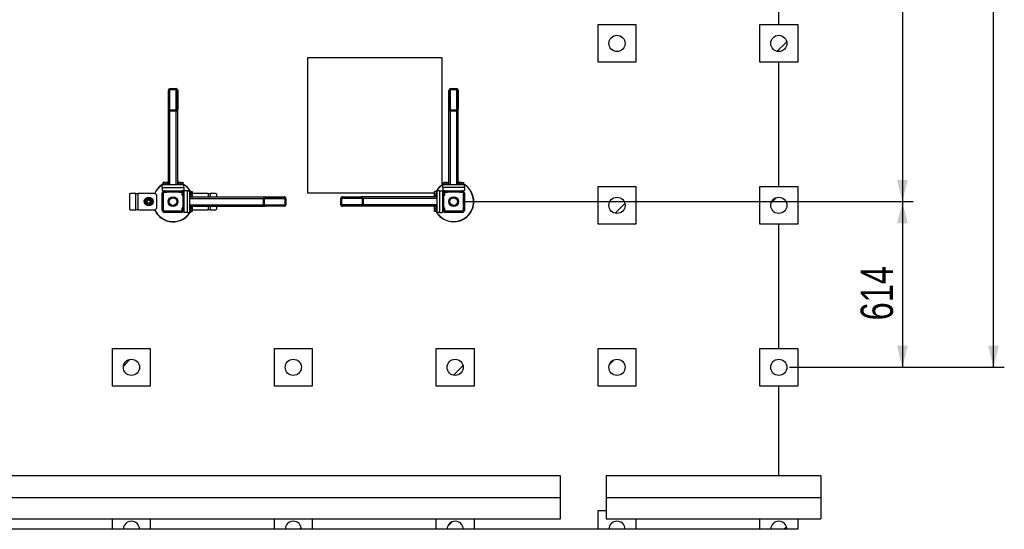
# Model space of a CAD drawing. Header units: millimetres. Extents: x 0 to 841, y 0 to 594.
# Tile 95 of 155: x 446 to 537, y 270 to 317. Entities that reach past the tile are written whole.
import ezdxf

# ---------------------------------------------------------------- set-up
doc = ezdxf.new("R2010")
doc.units = ezdxf.units.MM
doc.layers.add('COTES', color=1, linetype='Continuous')
doc.layers.add('TRAIT-FINS', color=9, linetype='Continuous')
doc.layers.add('TRAIT-FORT', color=4, linetype='Continuous', lineweight=25)
doc.styles.add('SLDTEXTSTYLE0', font='TXT', dxfattribs={"width": 0.75})
doc.dimstyles.new('SLDDIMSTYLE0', dxfattribs={"dimtxt": 3, "dimasz": 2, "dimexe": 0, "dimexo": 0.0625, "dimgap": 0.75, "dimtad": 1, "dimlfac": 40, "dimrnd": 1e-09, "dimzin": 12, "dimdsep": 46, "dimtxsty": 'SLDTEXTSTYLE0', "dimsah": 1, "dimcen": 0.09, "dimadec": 0, "dimazin": 3, "dimtfac": 1, "dimtofl": 0, "dimtmove": 0, "dimatfit": 3, "dimfxl": 1, "dimfrac": 2, "dimtolj": 1, "dimtzin": 12, "dimarcsym": 0})
doc.dimstyles.new('SLDDIMSTYLE1', dxfattribs={"dimtxt": 3, "dimasz": 2, "dimexe": 0, "dimexo": 0.0625, "dimgap": 0.75, "dimtad": 1, "dimdec": 0, "dimlfac": 40, "dimrnd": 1e-09, "dimzin": 12, "dimdsep": 46, "dimtxsty": 'SLDTEXTSTYLE0', "dimsah": 1, "dimcen": 0.09, "dimadec": 0, "dimazin": 3, "dimtfac": 1, "dimtdec": 0, "dimtofl": 0, "dimtmove": 0, "dimatfit": 3, "dimfxl": 1, "dimfrac": 2, "dimtolj": 1, "dimtzin": 12, "dimarcsym": 0})

# ---------------------------------------------------------------- blocks, each defined once
blk = doc.blocks.new('_D_18')
at = {"layer": 'COTES', "color": 1, "transparency": 16777216}
for p, q in [((487.011, 369.771), (528.607, 369.771)), ((527.607, 369.771), (527.607, 300.021)), ((487.011, 300.021), (528.607, 300.021))]:
    blk.add_line(p, q, dxfattribs=at)
for points in [[(527.607, 369.771), (527.107, 367.771), (528.107, 367.771)], [(527.607, 300.021), (528.107, 302.021), (527.107, 302.021)]]:
    blk.add_solid(points, dxfattribs=at)
at = {"layer": 'COTES', "color": 1, "transparency": 16777216, "insert": (523.74, 330.463), "char_height": 3, "attachment_point": 1, "rotation": 90, "style": 'SLDTEXTSTYLE0'}
blk.add_mtext('2790', dxfattribs=at)
blk = doc.blocks.new('_D_19')
at = {"layer": 'COTES', "color": 1, "transparency": 16777216}
for p, q in [((487.011, 300.021), (528.607, 300.021)), ((527.607, 300.021), (527.607, 284.672)), ((517.152, 284.672), (528.607, 284.672))]:
    blk.add_line(p, q, dxfattribs=at)
for points in [[(527.607, 300.021), (527.107, 298.021), (528.107, 298.021)], [(527.607, 284.672), (528.107, 286.672), (527.107, 286.672)]]:
    blk.add_solid(points, dxfattribs=at)
at = {"layer": 'COTES', "color": 1, "transparency": 16777216, "insert": (523.74, 289.021), "char_height": 3, "attachment_point": 1, "rotation": 90, "style": 'SLDTEXTSTYLE0'}
blk.add_mtext('614', dxfattribs=at)
blk = doc.blocks.new('_D_20')
at = {"layer": 'COTES', "color": 1, "transparency": 16777216}
for p, q in [((517.152, 479.672), (537.052, 479.672)), ((536.052, 284.672), (536.052, 479.672)), ((517.152, 284.672), (537.052, 284.672))]:
    blk.add_line(p, q, dxfattribs=at)
for points in [[(536.052, 479.672), (535.552, 477.672), (536.552, 477.672)], [(536.052, 284.672), (536.552, 286.672), (535.552, 286.672)]]:
    blk.add_solid(points, dxfattribs=at)
at = {"layer": 'COTES', "color": 1, "transparency": 16777216, "char_height": 3, "attachment_point": 1, "rotation": 90, "style": 'SLDTEXTSTYLE0'}
for s, insert in [('(13x600)', (532.185, 379.199)), ('7800', (532.185, 369.207))]:
    blk.add_mtext(s, dxfattribs=dict(at, insert=insert))

msp = doc.modelspace()

# ---------------------------------------------------------------- hatches: boundary and pattern name
at = {"layer": 'TRAIT-FINS'}
h = msp.add_hatch(dxfattribs=at)
h.set_pattern_fill('ANSI31', color=9, style=0)
edge = h.paths.add_edge_path(flags=0)
edge.add_arc((501.15193, 314.6718), 0.75, 0, 360)
h = msp.add_hatch(dxfattribs=at)
h.set_pattern_fill('ANSI31', color=9, style=0)
edge = h.paths.add_edge_path(flags=0)
edge.add_arc((516.15193, 314.6718), 0.75, 0, 360)
h = msp.add_hatch(dxfattribs=at)
h.set_pattern_fill('ANSI31', color=9, angle=3e-322, style=0)
edge = h.paths.add_edge_path(flags=0)
edge.add_line((460.44856, 308.58391), (460.44856, 310.3026))
edge.add_ellipse((460.29856, 310.3026), major_axis=(0, 0.1778), ratio=0.84366149, start_angle=270, end_angle=360)
edge.add_line((460.29856, 310.4804), (459.72356, 310.4804))
edge.add_ellipse((459.72356, 310.3026), major_axis=(0, 0.1778), ratio=0.84366149, start_angle=0, end_angle=90)
edge.add_line((459.57356, 310.3026), (459.57356, 308.58391))
edge.add_ellipse((459.72356, 308.58391), major_axis=(0, 0.1778), ratio=0.84366149, start_angle=90, end_angle=180)
edge.add_line((459.72356, 308.40611), (460.29856, 308.40611))
edge.add_ellipse((460.29856, 308.58391), major_axis=(0, 0.1778), ratio=0.84366149, start_angle=180, end_angle=270)
edge = h.paths.add_edge_path(flags=0)
edge.add_line((460.37356, 310.3026), (460.37356, 308.58391))
edge.add_ellipse((460.29856, 308.58391), major_axis=(0, 0.0889), ratio=0.84366149, start_angle=180, end_angle=270, ccw=False)
edge.add_line((460.29856, 308.49501), (459.72356, 308.49501))
edge.add_ellipse((459.72356, 308.58391), major_axis=(0, 0.0889), ratio=0.84366149, start_angle=90, end_angle=180, ccw=False)
edge.add_line((459.64856, 308.58391), (459.64856, 310.3026))
edge.add_ellipse((459.72356, 310.3026), major_axis=(0, 0.0889), ratio=0.84366149, start_angle=0, end_angle=90, ccw=False)
edge.add_line((459.72356, 310.3915), (460.29856, 310.3915))
edge.add_ellipse((460.29856, 310.3026), major_axis=(0, 0.0889), ratio=0.84366149, start_angle=-90, end_angle=0, ccw=False)
h = msp.add_hatch(dxfattribs=at)
h.set_pattern_fill('ANSI31', color=9, angle=3e-322, style=0)
edge = h.paths.add_edge_path(flags=0)
edge.add_line((486.44856, 308.58391), (486.44856, 310.3026))
edge.add_ellipse((486.29856, 310.3026), major_axis=(0, 0.1778), ratio=0.84366149, start_angle=270, end_angle=360)
edge.add_line((486.29856, 310.4804), (485.72356, 310.4804))
edge.add_ellipse((485.72356, 310.3026), major_axis=(0, 0.1778), ratio=0.84366149, start_angle=0, end_angle=90)
edge.add_line((485.57356, 310.3026), (485.57356, 308.58391))
edge.add_ellipse((485.72356, 308.58391), major_axis=(0, 0.1778), ratio=0.84366149, start_angle=90, end_angle=180)
edge.add_line((485.72356, 308.40611), (486.29856, 308.40611))
edge.add_ellipse((486.29856, 308.58391), major_axis=(0, 0.1778), ratio=0.84366149, start_angle=180, end_angle=270)
edge = h.paths.add_edge_path(flags=0)
edge.add_line((486.37356, 310.3026), (486.37356, 308.58391))
edge.add_ellipse((486.29856, 308.58391), major_axis=(0, 0.0889), ratio=0.84366149, start_angle=180, end_angle=270, ccw=False)
edge.add_line((486.29856, 308.49501), (485.72356, 308.49501))
edge.add_ellipse((485.72356, 308.58391), major_axis=(0, 0.0889), ratio=0.84366149, start_angle=90, end_angle=180, ccw=False)
edge.add_line((485.64856, 308.58391), (485.64856, 310.3026))
edge.add_ellipse((485.72356, 310.3026), major_axis=(0, 0.0889), ratio=0.84366149, start_angle=0, end_angle=90, ccw=False)
edge.add_line((485.72356, 310.3915), (486.29856, 310.3915))
edge.add_ellipse((486.29856, 310.3026), major_axis=(0, 0.0889), ratio=0.84366149, start_angle=-90, end_angle=0, ccw=False)
h = msp.add_hatch(dxfattribs=at)
h.set_pattern_fill('ANSI31', color=9, angle=3e-322, style=0)
edge = h.paths.add_edge_path(flags=0)
edge.add_arc((459.21106, 299.22112), 0.2, 180, 270)
edge.add_line((459.21106, 299.02112), (460.81106, 299.02112))
edge.add_arc((460.81106, 299.22112), 0.2, 270, 360)
edge.add_line((461.01106, 299.22112), (461.01106, 300.82112))
edge.add_arc((460.81106, 300.82112), 0.2, 0, 90)
edge.add_line((460.81106, 301.02112), (459.21106, 301.02112))
edge.add_arc((459.21106, 300.82112), 0.2, 90, 180)
edge.add_line((459.01106, 300.82112), (459.01106, 299.22112))
edge = h.paths.add_edge_path(flags=0)
edge.add_line((460.81106, 299.12112), (459.21106, 299.12112))
edge.add_arc((459.21106, 299.22112), 0.1, 180, 270, ccw=False)
edge.add_line((459.11106, 299.22112), (459.11106, 300.82112))
edge.add_arc((459.21106, 300.82112), 0.1, 90, 180, ccw=False)
edge.add_line((459.21106, 300.92112), (460.81106, 300.92112))
edge.add_arc((460.81106, 300.82112), 0.1, 0, 90, ccw=False)
edge.add_line((460.91106, 300.82112), (460.91106, 299.22112))
edge.add_arc((460.81106, 299.22112), 0.1, 270, 360, ccw=False)
h = msp.add_hatch(dxfattribs=at)
h.set_pattern_fill('ANSI31', color=9, angle=3e-322, style=0)
edge = h.paths.add_edge_path(flags=0)
edge.add_line((468.57385, 299.58362), (470.29255, 299.58362))
edge.add_ellipse((470.29255, 299.73362), major_axis=(0.1778, 0), ratio=0.84366149, start_angle=270, end_angle=360)
edge.add_line((470.47034, 299.73362), (470.47034, 300.30862))
edge.add_ellipse((470.29255, 300.30862), major_axis=(0.1778, 0), ratio=0.84366149, start_angle=0, end_angle=90)
edge.add_line((470.29255, 300.45862), (468.57385, 300.45862))
edge.add_ellipse((468.57385, 300.30862), major_axis=(0.1778, 0), ratio=0.84366149, start_angle=90, end_angle=180)
edge.add_line((468.39605, 300.30862), (468.39605, 299.73362))
edge.add_ellipse((468.57385, 299.73362), major_axis=(0.1778, 0), ratio=0.84366149, start_angle=180, end_angle=270)
edge = h.paths.add_edge_path(flags=0)
edge.add_line((470.29255, 299.65862), (468.57385, 299.65862))
edge.add_ellipse((468.57385, 299.73362), major_axis=(0.0889, 0), ratio=0.84366149, start_angle=180, end_angle=270, ccw=False)
edge.add_line((468.48495, 299.73362), (468.48495, 300.30862))
edge.add_ellipse((468.57385, 300.30862), major_axis=(0.0889, 0), ratio=0.84366149, start_angle=90, end_angle=180, ccw=False)
edge.add_line((468.57385, 300.38362), (470.29255, 300.38362))
edge.add_ellipse((470.29255, 300.30862), major_axis=(0.0889, 0), ratio=0.84366149, start_angle=0, end_angle=90, ccw=False)
edge.add_line((470.38145, 300.30862), (470.38145, 299.73362))
edge.add_ellipse((470.29255, 299.73362), major_axis=(0.0889, 0), ratio=0.84366149, start_angle=-90, end_angle=0, ccw=False)
h = msp.add_hatch(dxfattribs=at)
h.set_pattern_fill('ANSI31', color=9, angle=3e-322, style=0)
edge = h.paths.add_edge_path(flags=0)
edge.add_line((477.44827, 300.45862), (475.72957, 300.45862))
edge.add_ellipse((475.72957, 300.30862), major_axis=(-0.1778, 0), ratio=0.84366149, start_angle=270, end_angle=360)
edge.add_line((475.55178, 300.30862), (475.55178, 299.73362))
edge.add_ellipse((475.72957, 299.73362), major_axis=(-0.1778, 0), ratio=0.84366149, start_angle=0, end_angle=90)
edge.add_line((475.72957, 299.58362), (477.44827, 299.58362))
edge.add_ellipse((477.44827, 299.73362), major_axis=(-0.1778, 0), ratio=0.84366149, start_angle=90, end_angle=180)
edge.add_line((477.62607, 299.73362), (477.62607, 300.30862))
edge.add_ellipse((477.44827, 300.30862), major_axis=(-0.1778, 0), ratio=0.84366149, start_angle=180, end_angle=270)
edge = h.paths.add_edge_path(flags=0)
edge.add_line((475.72957, 300.38362), (477.44827, 300.38362))
edge.add_ellipse((477.44827, 300.30862), major_axis=(-0.0889, 0), ratio=0.84366149, start_angle=180, end_angle=270, ccw=False)
edge.add_line((477.53717, 300.30862), (477.53717, 299.73362))
edge.add_ellipse((477.44827, 299.73362), major_axis=(-0.0889, 0), ratio=0.84366149, start_angle=90, end_angle=180, ccw=False)
edge.add_line((477.44827, 299.65862), (475.72957, 299.65862))
edge.add_ellipse((475.72957, 299.73362), major_axis=(-0.0889, 0), ratio=0.84366149, start_angle=0, end_angle=90, ccw=False)
edge.add_line((475.64068, 299.73362), (475.64068, 300.30862))
edge.add_ellipse((475.72957, 300.30862), major_axis=(-0.0889, 0), ratio=0.84366149, start_angle=-90, end_angle=0, ccw=False)
h = msp.add_hatch(dxfattribs=at)
h.set_pattern_fill('ANSI31', color=9, angle=3e-322, style=0)
edge = h.paths.add_edge_path(flags=0)
edge.add_arc((486.81106, 299.22112), 0.2, 270, 360)
edge.add_line((487.01106, 299.22112), (487.01106, 300.82112))
edge.add_arc((486.81106, 300.82112), 0.2, 0, 90)
edge.add_line((486.81106, 301.02112), (485.21106, 301.02112))
edge.add_arc((485.21106, 300.82112), 0.2, 90, 180)
edge.add_line((485.01106, 300.82112), (485.01106, 299.22112))
edge.add_arc((485.21106, 299.22112), 0.2, 180, 270)
edge.add_line((485.21106, 299.02112), (486.81106, 299.02112))
edge = h.paths.add_edge_path(flags=0)
edge.add_line((486.91106, 300.82112), (486.91106, 299.22112))
edge.add_arc((486.81106, 299.22112), 0.1, 270, 360, ccw=False)
edge.add_line((486.81106, 299.12112), (485.21106, 299.12112))
edge.add_arc((485.21106, 299.22112), 0.1, 180, 270, ccw=False)
edge.add_line((485.11106, 299.22112), (485.11106, 300.82112))
edge.add_arc((485.21106, 300.82112), 0.1, 90, 180, ccw=False)
edge.add_line((485.21106, 300.92112), (486.81106, 300.92112))
edge.add_arc((486.81106, 300.82112), 0.1, 0, 90, ccw=False)
h = msp.add_hatch(dxfattribs=at)
h.set_pattern_fill('ANSI31', color=9, style=0)
edge = h.paths.add_edge_path(flags=0)
edge.add_arc((501.15193, 299.6718), 0.75, 0, 360)
h = msp.add_hatch(dxfattribs=at)
h.set_pattern_fill('ANSI31', color=9, style=0)
edge = h.paths.add_edge_path(flags=0)
edge.add_arc((516.15193, 299.6718), 0.75, 0, 360)
h = msp.add_hatch(dxfattribs=at)
h.set_pattern_fill('ANSI31', color=9, style=0)
edge = h.paths.add_edge_path(flags=0)
edge.add_arc((456.15193, 284.6718), 0.75, 0, 360)
h = msp.add_hatch(dxfattribs=at)
h.set_pattern_fill('ANSI31', color=9, style=0)
edge = h.paths.add_edge_path(flags=0)
edge.add_arc((471.15193, 284.6718), 0.75, 0, 360)
h = msp.add_hatch(dxfattribs=at)
h.set_pattern_fill('ANSI31', color=9, style=0)
edge = h.paths.add_edge_path(flags=0)
edge.add_arc((486.15193, 284.6718), 0.75, 0, 360)
h = msp.add_hatch(dxfattribs=at)
h.set_pattern_fill('ANSI31', color=9, style=0)
edge = h.paths.add_edge_path(flags=0)
edge.add_arc((501.15193, 284.6718), 0.75, 0, 360)
h = msp.add_hatch(dxfattribs=at)
h.set_pattern_fill('ANSI31', color=9, style=0)
edge = h.paths.add_edge_path(flags=0)
edge.add_arc((516.15193, 284.6718), 0.75, 0, 360)
h = msp.add_hatch(dxfattribs=at)
h.set_pattern_fill('ANSI31', color=9, style=0)
edge = h.paths.add_edge_path(flags=0)
edge.add_line((455.40193, 269.6718), (456.90193, 269.6718))
edge.add_arc((456.15193, 269.6718), 0.75, 0, 180)
h = msp.add_hatch(dxfattribs=at)
h.set_pattern_fill('ANSI31', color=9, style=0)
edge = h.paths.add_edge_path(flags=0)
edge.add_line((470.40193, 269.6718), (471.90193, 269.6718))
edge.add_arc((471.15193, 269.6718), 0.75, 0, 180)
h = msp.add_hatch(dxfattribs=at)
h.set_pattern_fill('ANSI31', color=9, style=0)
edge = h.paths.add_edge_path(flags=0)
edge.add_line((485.40193, 269.6718), (486.90193, 269.6718))
edge.add_arc((486.15193, 269.6718), 0.75, 0, 180)
h = msp.add_hatch(dxfattribs=at)
h.set_pattern_fill('ANSI31', color=9, style=0)
edge = h.paths.add_edge_path(flags=0)
edge.add_line((500.40193, 269.6718), (501.90193, 269.6718))
edge.add_arc((501.15193, 269.6718), 0.75, 0, 180)
h = msp.add_hatch(dxfattribs=at)
h.set_pattern_fill('ANSI31', color=9, style=0)
edge = h.paths.add_edge_path(flags=0)
edge.add_line((515.40193, 269.6718), (516.90193, 269.6718))
edge.add_arc((516.15193, 269.6718), 0.75, 0, 180)

# ---------------------------------------------------------------- linework, layer by layer
at = {"layer": 'TRAIT-FORT', "color": 4, "linetype": 'Continuous', "lineweight": 25}
for p, q in [((516.15193, 316.4218), (516.15193, 324.03941)), ((499.40193, 312.9218), (499.40193, 316.4218)), ((499.40193, 316.4218), (502.90193, 316.4218)), ((502.90193, 316.4218), (502.90193, 312.9218)), ((514.40193, 312.9218), (514.40193, 316.4218)), ((514.40193, 316.4218), (517.90193, 316.4218)), ((517.90193, 316.4218), (517.90193, 312.9218)), ((484.96307, 313.33424), (472.46307, 313.33424)), ((472.46307, 313.33424), (472.46307, 300.83424)), ((484.96307, 301.5759), (484.96307, 313.33424)), ((502.90193, 312.9218), (499.40193, 312.9218)), ((517.90193, 312.9218), (514.40193, 312.9218)), ((516.15193, 301.4218), (516.15193, 312.9218)), ((459.57356, 308.58391), (459.57356, 310.3026)), ((459.64856, 308.58391), (459.64856, 310.3026)), ((459.72356, 310.4804), (460.29856, 310.4804)), ((459.72356, 310.3915), (460.29856, 310.3915)), ((459.72356, 308.49501), (459.72356, 310.3915)), ((460.29856, 308.49501), (460.29856, 310.3915)), ((460.37356, 310.3026), (460.37356, 308.58391)), ((460.44856, 310.3026), (460.44856, 308.58391)), ((485.57356, 308.58391), (485.57356, 310.3026)), ((485.64856, 308.58391), (485.64856, 310.3026)), ((485.72356, 310.4804), (486.29856, 310.4804)), ((485.72356, 310.3915), (486.29856, 310.3915)), ((485.72356, 308.49501), (485.72356, 310.3915)), ((486.29856, 308.49501), (486.29856, 310.3915)), ((486.37356, 310.3026), (486.37356, 308.58391)), ((486.44856, 310.3026), (486.44856, 308.58391)), ((459.57356, 301.62112), (459.57356, 308.58391)), ((460.29856, 308.49501), (459.72356, 308.49501)), ((460.44856, 301.62112), (460.44856, 308.58391)), ((485.57356, 301.62112), (485.57356, 308.58391)), ((486.29856, 308.49501), (485.72356, 308.49501)), ((486.44856, 301.62112), (486.44856, 308.58391)), ((460.29856, 308.40611), (459.72356, 308.40611)), ((459.72356, 301.57112), (459.72356, 308.40611)), ((460.29856, 301.57112), (460.29856, 308.40611)), ((486.29856, 308.40611), (485.72356, 308.40611)), ((485.72356, 301.57112), (485.72356, 308.40611)), ((486.29856, 301.57112), (486.29856, 308.40611)), ((461.01106, 301.57112), (459.01106, 301.57112)), ((459.01106, 301.32112), (459.01106, 301.57112)), ((459.01106, 301.32112), (459.01106, 301.07112)), ((459.01106, 301.32112), (461.01106, 301.32112)), ((459.03606, 301.62112), (459.03606, 301.57112)), ((459.03606, 301.62112), (459.56509, 301.62112)), ((459.08504, 301.62112), (459.08504, 301.771)), ((459.10919, 301.79612), (459.09692, 301.78904)), ((459.10919, 301.79612), (459.51294, 301.79612)), ((459.11534, 301.62112), (459.11534, 301.771)), ((459.34136, 301.62112), (459.34136, 301.771)), ((459.5252, 301.78904), (459.51294, 301.79612)), ((459.53709, 301.62112), (459.53709, 301.771)), ((459.56509, 301.62112), (459.58606, 301.62112)), ((459.58606, 301.57112), (459.58606, 301.62112)), ((460.43606, 301.62112), (460.43606, 301.57112)), ((460.43606, 301.62112), (460.96509, 301.62112)), ((460.48504, 301.62112), (460.48504, 301.771)), ((460.50919, 301.79612), (460.49692, 301.78904)), ((460.50919, 301.79612), (460.91294, 301.79612)), ((460.51534, 301.62112), (460.51534, 301.771)), ((460.74136, 301.62112), (460.74136, 301.771)), ((460.9252, 301.78904), (460.91294, 301.79612)), ((460.93709, 301.62112), (460.93709, 301.771)), ((460.96509, 301.62112), (460.98606, 301.62112)), ((460.98606, 301.57112), (460.98606, 301.62112)), ((461.01106, 301.32112), (461.01106, 301.57112)), ((461.01106, 301.32112), (461.01106, 301.07112)), ((485.01106, 301.32112), (485.01106, 301.57112)), ((487.01106, 301.57112), (485.01106, 301.57112)), ((487.01106, 301.32112), (485.01106, 301.32112)), ((485.01106, 301.32112), (485.01106, 301.07112)), ((485.03606, 301.62112), (485.03606, 301.57112)), ((485.03606, 301.62112), (485.56509, 301.62112)), ((485.08504, 301.62112), (485.08504, 301.771)), ((485.10919, 301.79612), (485.09692, 301.78904)), ((485.10919, 301.79612), (485.51294, 301.79612)), ((485.11534, 301.62112), (485.11534, 301.771)), ((485.34136, 301.62112), (485.34136, 301.771)), ((485.57356, 301.81864), (485.48964, 301.79612)), ((485.5252, 301.78904), (485.51294, 301.79612)), ((485.53709, 301.62112), (485.53709, 301.771)), ((485.56509, 301.62112), (485.58606, 301.62112)), ((485.58606, 301.57112), (485.58606, 301.62112)), ((486.43606, 301.62112), (486.43606, 301.57112)), ((486.43606, 301.62112), (486.96509, 301.62112)), ((486.48504, 301.62112), (486.48504, 301.771)), ((486.50919, 301.79612), (486.49692, 301.78904)), ((486.50919, 301.79612), (486.91294, 301.79612)), ((486.51534, 301.62112), (486.51534, 301.771)), ((486.74136, 301.62112), (486.74136, 301.771)), ((486.9252, 301.78904), (486.91294, 301.79612)), ((486.93709, 301.62112), (486.93709, 301.771)), ((486.96509, 301.62112), (486.98606, 301.62112)), ((486.98606, 301.57112), (486.98606, 301.62112)), ((487.01106, 301.32112), (487.01106, 301.57112)), ((487.01106, 301.32112), (487.01106, 301.07112)), ((499.40193, 297.9218), (499.40193, 301.4218)), ((499.40193, 301.4218), (502.90193, 301.4218)), ((502.90193, 301.4218), (502.90193, 297.9218)), ((514.40193, 301.4218), (517.90193, 301.4218)), ((514.40193, 297.9218), (514.40193, 301.4218)), ((517.90193, 301.4218), (517.90193, 297.9218)), ((455.95795, 300.64612), (455.95795, 299.39612)), ((456.56106, 300.77112), (456.06621, 300.77112)), ((456.56106, 299.27112), (456.56106, 300.77112)), ((456.56106, 300.77112), (456.76106, 300.77112)), ((458.26106, 300.77112), (456.76106, 300.77112)), ((456.76106, 299.27112), (456.76106, 300.77112)), ((458.29105, 300.76756), (458.30726, 300.80385)), ((458.32997, 300.79342), (458.31548, 300.76106)), ((458.51106, 299.52112), (458.51106, 300.52112)), ((459.01106, 301.07112), (459.06106, 301.02112)), ((459.01106, 299.22112), (459.01106, 300.82112)), ((459.06106, 301.02112), (459.21106, 301.02112)), ((459.11106, 299.22112), (459.11106, 300.82112)), ((459.18606, 301.02112), (459.18606, 301.01955)), ((459.18606, 300.91794), (459.18606, 300.88862)), ((459.18606, 300.88862), (459.20356, 300.87112)), ((459.18606, 300.88862), (459.43606, 300.88862)), ((459.41856, 300.87112), (459.20356, 300.87112)), ((459.21106, 301.02112), (460.81106, 301.02112)), ((459.21106, 300.92112), (460.81106, 300.92112)), ((459.41856, 300.87112), (459.43606, 300.88862)), ((459.43606, 300.88862), (459.43606, 300.92112)), ((460.58606, 300.92112), (460.58606, 300.88862)), ((460.58606, 300.88862), (460.60356, 300.87112)), ((460.58606, 300.88862), (460.83606, 300.88862)), ((460.81856, 300.87112), (460.60356, 300.87112)), ((460.81106, 301.02112), (460.96106, 301.02112)), ((460.81856, 300.87112), (460.83606, 300.88862)), ((460.83606, 301.01955), (460.83606, 301.02112)), ((460.83606, 300.88862), (460.83606, 300.91794)), ((460.87856, 300.84612), (460.86106, 300.82862)), ((460.86106, 300.61362), (460.86106, 300.82862)), ((460.86106, 300.61362), (460.87856, 300.59612)), ((460.90789, 300.84612), (460.87856, 300.84612)), ((460.87856, 300.84612), (460.87856, 300.59612)), ((460.87856, 300.59612), (460.91106, 300.59612)), ((460.91106, 300.82112), (460.91106, 299.22112)), ((460.96106, 301.02112), (461.01106, 301.07112)), ((461.01106, 300.84612), (461.00949, 300.84612)), ((461.06106, 301.02112), (461.01106, 300.97112)), ((461.01106, 300.97112), (461.01106, 300.82112)), ((461.01106, 300.82112), (461.01106, 299.22112)), ((461.31106, 301.02112), (461.06106, 301.02112)), ((461.31106, 301.02112), (461.31106, 299.02112)), ((461.31106, 301.02112), (461.56106, 301.02112)), ((461.56106, 299.02112), (461.56106, 301.02112)), ((461.61106, 300.99612), (461.56106, 300.99612)), ((461.56106, 300.44612), (461.61106, 300.44612)), ((461.56106, 300.30862), (468.39605, 300.30862)), ((461.61106, 300.99612), (461.61106, 300.46709)), ((461.61106, 300.94714), (461.76095, 300.94714)), ((461.61106, 300.91684), (461.76095, 300.91684)), ((461.61106, 300.69082), (461.76095, 300.69082)), ((461.61106, 300.49509), (461.76095, 300.49509)), ((461.61106, 300.46709), (461.61106, 300.44612)), ((461.61106, 300.45862), (468.57385, 300.45862)), ((461.78606, 300.92299), (461.77898, 300.93526)), ((461.77898, 300.50698), (461.78606, 300.51924)), ((461.78606, 300.92299), (461.78606, 300.51924)), ((463.26106, 300.77112), (461.78606, 300.77112)), ((463.26106, 300.77112), (463.46106, 300.77112)), ((463.26106, 300.77112), (463.26106, 300.45862)), ((463.95592, 300.77112), (463.46106, 300.77112)), ((463.46106, 300.77112), (463.46106, 300.45862)), ((464.06417, 300.45862), (464.06417, 300.64612)), ((468.39605, 299.73362), (468.39605, 300.30862)), ((468.48495, 299.73362), (468.48495, 300.30862)), ((468.48495, 300.30862), (470.38145, 300.30862)), ((468.57385, 300.45862), (470.29255, 300.45862)), ((468.57385, 300.38362), (470.29255, 300.38362)), ((470.38145, 300.30862), (470.38145, 299.73362)), ((470.47034, 300.30862), (470.47034, 299.73362)), ((472.46307, 300.83424), (484.23606, 300.83424)), ((475.55178, 299.73362), (475.55178, 300.30862)), ((475.64068, 299.73362), (475.64068, 300.30862)), ((477.53717, 300.30862), (475.64068, 300.30862)), ((475.72957, 300.45862), (477.44827, 300.45862)), ((475.72957, 300.38362), (477.44827, 300.38362)), ((484.41106, 300.45862), (477.44827, 300.45862)), ((477.53717, 300.30862), (477.53717, 299.73362)), ((477.62607, 300.30862), (477.62607, 299.73362)), ((484.46106, 300.30862), (477.62607, 300.30862)), ((484.24314, 300.93526), (484.23606, 300.92299)), ((484.23606, 300.51924), (484.23606, 300.92299)), ((484.23606, 300.51924), (484.24314, 300.50698)), ((484.41106, 300.94714), (484.26117, 300.94714)), ((484.41106, 300.75142), (484.26117, 300.75142)), ((484.41106, 300.5254), (484.26117, 300.5254)), ((484.41106, 300.49509), (484.26117, 300.49509)), ((484.46106, 300.99612), (484.41106, 300.99612)), ((484.41106, 300.97514), (484.41106, 300.99612)), ((484.41106, 300.44612), (484.41106, 300.97514)), ((484.41106, 300.44612), (484.46106, 300.44612)), ((484.71106, 301.02112), (484.46106, 301.02112)), ((484.46106, 301.02112), (484.46106, 299.02112)), ((484.71106, 301.02112), (484.71106, 299.02112)), ((484.71106, 301.02112), (484.96106, 301.02112)), ((485.01106, 300.97112), (484.96106, 301.02112)), ((485.01106, 301.07112), (485.06106, 301.02112)), ((485.01106, 300.82112), (485.01106, 300.97112)), ((485.01263, 300.84612), (485.01106, 300.84612)), ((485.01106, 299.22112), (485.01106, 300.82112)), ((485.06106, 301.02112), (485.21106, 301.02112)), ((485.11106, 299.22112), (485.11106, 300.82112)), ((485.11106, 300.59612), (485.14356, 300.59612)), ((485.14356, 300.84612), (485.11424, 300.84612)), ((485.16106, 300.82862), (485.14356, 300.84612)), ((485.14356, 300.59612), (485.14356, 300.84612)), ((485.14356, 300.59612), (485.16106, 300.61362)), ((485.16106, 300.82862), (485.16106, 300.61362)), ((485.18606, 301.02112), (485.18606, 301.01955)), ((485.18606, 300.91794), (485.18606, 300.88862)), ((485.18606, 300.88862), (485.20356, 300.87112)), ((485.18606, 300.88862), (485.43606, 300.88862)), ((485.41856, 300.87112), (485.20356, 300.87112)), ((485.21106, 301.02112), (486.81106, 301.02112)), ((485.21106, 300.92112), (486.81106, 300.92112)), ((485.41856, 300.87112), (485.43606, 300.88862)), ((485.43606, 300.88862), (485.43606, 300.92112)), ((486.58606, 300.92112), (486.58606, 300.88862)), ((486.58606, 300.88862), (486.60356, 300.87112)), ((486.58606, 300.88862), (486.83606, 300.88862)), ((486.81856, 300.87112), (486.60356, 300.87112)), ((486.81106, 301.02112), (486.96106, 301.02112)), ((486.81856, 300.87112), (486.83606, 300.88862)), ((486.83606, 301.01955), (486.83606, 301.02112)), ((486.83606, 300.88862), (486.83606, 300.91794)), ((486.91106, 300.82112), (486.91106, 299.22112)), ((486.96106, 301.02112), (487.01106, 301.07112)), ((487.01106, 300.82112), (487.01106, 299.22112)), ((460.87856, 299.44612), (460.86106, 299.42862)), ((460.86106, 299.21362), (460.86106, 299.42862)), ((460.91106, 299.44612), (460.87856, 299.44612)), ((460.87856, 299.44612), (460.87856, 299.19612)), ((461.56106, 299.73362), (468.39605, 299.73362)), ((461.61106, 299.59612), (461.56106, 299.59612)), ((461.61106, 299.59612), (461.61106, 299.06709)), ((461.61106, 299.58362), (468.57385, 299.58362)), ((461.61106, 299.54714), (461.76095, 299.54714)), ((461.61106, 299.51684), (461.76095, 299.51684)), ((461.78606, 299.52299), (461.77898, 299.53526)), ((461.78606, 299.52299), (461.78606, 299.11924)), ((463.26106, 299.58362), (463.26106, 299.27112)), ((463.46106, 299.58362), (463.46106, 299.27112)), ((464.06417, 299.39612), (464.06417, 299.58362)), ((468.48495, 299.73362), (470.38145, 299.73362)), ((470.29255, 299.65862), (468.57385, 299.65862)), ((470.29255, 299.58362), (468.57385, 299.58362)), ((477.53717, 299.73362), (475.64068, 299.73362)), ((477.44827, 299.65862), (475.72957, 299.65862)), ((477.44827, 299.58362), (475.72957, 299.58362)), ((484.41106, 299.58362), (477.44827, 299.58362)), ((484.46106, 299.73362), (477.62607, 299.73362)), ((484.24314, 299.53526), (484.23606, 299.52299)), ((484.23606, 299.11924), (484.23606, 299.52299)), ((484.41106, 299.54714), (484.26117, 299.54714)), ((484.41106, 299.35142), (484.26117, 299.35142)), ((484.46106, 299.59612), (484.41106, 299.59612)), ((484.41106, 299.57514), (484.41106, 299.59612)), ((484.41106, 299.04612), (484.41106, 299.57514)), ((485.14356, 299.44612), (485.11106, 299.44612)), ((485.16106, 299.42862), (485.14356, 299.44612)), ((485.14356, 299.19612), (485.14356, 299.44612)), ((485.16106, 299.42862), (485.16106, 299.21362)), ((456.06621, 299.27112), (456.56106, 299.27112)), ((456.76106, 299.27112), (456.56106, 299.27112)), ((456.76106, 299.27112), (458.26106, 299.27112)), ((460.81106, 299.12112), (459.21106, 299.12112)), ((460.81106, 299.02112), (459.21106, 299.02112)), ((460.86106, 299.21362), (460.87856, 299.19612)), ((460.87856, 299.19612), (460.90789, 299.19612)), ((461.00949, 299.19612), (461.01106, 299.19612)), ((461.01106, 299.22112), (461.01106, 299.07112)), ((461.01106, 299.07112), (461.06106, 299.02112)), ((461.31106, 299.02112), (461.06106, 299.02112)), ((461.31106, 299.02112), (461.56106, 299.02112)), ((461.56106, 299.04612), (461.61106, 299.04612)), ((461.61106, 299.29082), (461.76095, 299.29082)), ((461.61106, 299.09509), (461.76095, 299.09509)), ((461.61106, 299.06709), (461.61106, 299.04612)), ((461.77898, 299.10698), (461.78606, 299.11924)), ((461.78606, 299.27112), (463.26106, 299.27112)), ((463.46106, 299.27112), (463.26106, 299.27112)), ((463.46106, 299.27112), (463.95592, 299.27112)), ((484.23606, 299.11924), (484.24314, 299.10698)), ((484.41106, 299.1254), (484.26117, 299.1254)), ((484.41106, 299.09509), (484.26117, 299.09509)), ((484.41106, 299.04612), (484.46106, 299.04612)), ((484.71106, 299.02112), (484.46106, 299.02112)), ((484.71106, 299.02112), (484.96106, 299.02112)), ((484.96106, 299.02112), (485.01106, 299.07112)), ((485.01106, 299.07112), (485.01106, 299.22112)), ((485.01106, 299.19612), (485.01263, 299.19612)), ((485.11424, 299.19612), (485.14356, 299.19612)), ((485.14356, 299.19612), (485.16106, 299.21362)), ((486.81106, 299.12112), (485.21106, 299.12112)), ((486.81106, 299.02112), (485.21106, 299.02112)), ((502.90193, 297.9218), (499.40193, 297.9218)), ((517.90193, 297.9218), (514.40193, 297.9218)), ((516.15193, 286.4218), (516.15193, 297.9218)), ((454.40193, 282.9218), (454.40193, 286.4218)), ((454.40193, 286.4218), (457.90193, 286.4218)), ((457.90193, 286.4218), (457.90193, 282.9218)), ((469.40193, 282.9218), (469.40193, 286.4218)), ((469.40193, 286.4218), (472.90193, 286.4218)), ((472.90193, 286.4218), (472.90193, 282.9218)), ((484.40193, 282.9218), (484.40193, 286.4218)), ((484.40193, 286.4218), (487.90193, 286.4218)), ((487.90193, 286.4218), (487.90193, 282.9218)), ((499.40193, 282.9218), (499.40193, 286.4218)), ((499.40193, 286.4218), (502.90193, 286.4218)), ((502.90193, 286.4218), (502.90193, 282.9218)), ((514.40193, 282.9218), (514.40193, 286.4218)), ((514.40193, 286.4218), (517.90193, 286.4218)), ((517.90193, 286.4218), (517.90193, 282.9218)), ((457.90193, 282.9218), (454.40193, 282.9218)), ((472.90193, 282.9218), (469.40193, 282.9218)), ((487.90193, 282.9218), (484.40193, 282.9218)), ((502.90193, 282.9218), (499.40193, 282.9218)), ((517.90193, 282.9218), (514.40193, 282.9218)), ((516.15193, 274.62685), (516.15193, 282.9218)), ((495.93101, 274.62685), (303.41661, 274.62685)), ((495.93101, 272.62685), (495.93101, 274.62685)), ((520.05179, 274.62685), (500.15101, 274.62685)), ((500.15101, 274.62685), (500.15101, 272.62685)), ((520.05179, 274.62685), (520.05179, 272.62685)), ((303.41661, 272.62685), (495.93101, 272.62685)), ((495.93101, 270.62685), (495.93101, 272.62685)), ((500.15101, 272.62685), (520.05179, 272.62685)), ((500.15101, 272.62685), (500.15101, 270.62685)), ((520.05179, 272.62685), (520.05179, 270.62685)), ((499.40193, 269.6718), (499.40193, 271.4218)), ((499.40193, 271.4218), (500.15101, 271.4218)), ((303.41661, 270.62685), (495.93101, 270.62685)), ((454.40193, 269.6718), (454.40193, 270.62685)), ((457.90193, 270.62685), (457.90193, 269.6718)), ((469.40193, 269.6718), (469.40193, 270.62685)), ((472.90193, 270.62685), (472.90193, 269.6718)), ((484.40193, 269.6718), (484.40193, 270.62685)), ((487.90193, 270.62685), (487.90193, 269.6718)), ((500.15101, 270.62685), (520.05179, 270.62685)), ((502.90193, 270.62685), (502.90193, 269.6718)), ((514.40193, 269.6718), (514.40193, 270.62685)), ((517.90193, 270.62685), (517.90193, 269.6718)), ((454.40193, 269.6718), (442.90193, 269.6718)), ((455.40193, 269.6718), (454.40193, 269.6718)), ((456.90193, 269.6718), (455.40193, 269.6718)), ((457.90193, 269.6718), (456.90193, 269.6718)), ((469.40193, 269.6718), (457.90193, 269.6718)), ((470.40193, 269.6718), (469.40193, 269.6718)), ((471.90193, 269.6718), (470.40193, 269.6718)), ((472.90193, 269.6718), (471.90193, 269.6718)), ((484.40193, 269.6718), (472.90193, 269.6718)), ((485.40193, 269.6718), (484.40193, 269.6718)), ((486.90193, 269.6718), (485.40193, 269.6718)), ((487.90193, 269.6718), (486.90193, 269.6718)), ((499.40193, 269.6718), (487.90193, 269.6718)), ((500.40193, 269.6718), (499.40193, 269.6718)), ((501.90193, 269.6718), (500.40193, 269.6718)), ((502.90193, 269.6718), (501.90193, 269.6718)), ((514.40193, 269.6718), (502.90193, 269.6718)), ((515.40193, 269.6718), (514.40193, 269.6718)), ((516.90193, 269.6718), (515.40193, 269.6718)), ((517.90193, 269.6718), (516.90193, 269.6718))]:
    msp.add_line(p, q, dxfattribs=at)
at = {"layer": 'TRAIT-FORT', "color": 4, "linetype": 'Continuous', "lineweight": 25, "flags": 128}
for points in [[(459.57356, 301.81864), (459.56673, 301.81697), (459.48964, 301.79612)], [(460.53248, 301.79612), (460.45219, 301.81775), (460.44856, 301.81864)], [(485.40691, 301.79612), (485.46711, 301.81548), (485.57356, 301.84436)], [(486.53248, 301.79612), (486.48314, 301.80987), (486.44856, 301.81864)], [(484.23606, 300.54253), (484.21442, 300.46225), (484.21354, 300.45862)], [(484.21354, 299.58362), (484.21521, 299.57678), (484.23606, 299.4997)]]:
    msp.add_lwpolyline(points, dxfattribs=at)
at = {"layer": 'TRAIT-FORT', "color": 4, "linetype": 'Continuous', "lineweight": 25}
for centre, radius in [((501.15193, 314.6718), 0.75), ((516.15193, 314.6718), 0.75), ((457.76106, 300.02112), 0.4), ((460.01106, 300.02112), 0.45), ((460.01106, 300.02112), 0.35), ((486.01106, 300.02112), 0.45), ((486.01106, 300.02112), 0.35), ((501.15193, 299.6718), 0.75), ((516.15193, 299.6718), 0.75), ((457.76106, 300.02112), 0.2), ((457.76106, 300.02112), 0.1525), ((456.15193, 284.6718), 0.75), ((471.15193, 284.6718), 0.75), ((486.15193, 284.6718), 0.75), ((501.15193, 284.6718), 0.75), ((516.15193, 284.6718), 0.75)]:
    msp.add_circle(centre, radius, dxfattribs=at)
for centre, radius, start, end in [((460.01106, 300.02112), 1.875, 119.5959042, 155.3258104), ((460.01106, 300.02112), 1.85, 121.8048022, 155.3258104), ((460.01106, 300.02112), 1.875, 103.4933988, 108.796905), ((460.01106, 300.02112), 1.875, 71.203095, 76.5066012), ((460.01106, 300.02112), 1.875, 29.5959042, 60.4040958), ((460.01106, 300.02112), 1.85, 31.8048022, 58.1951978), ((486.01106, 300.02112), 1.875, 119.5959042, 150.4040958), ((486.01106, 300.02112), 1.85, 121.8048022, 148.1951978), ((486.01106, 300.02112), 1.875, 245.3258104, 60.4040958), ((486.01106, 300.02112), 1.85, 245.3258104, 58.1951978), ((486.01106, 300.02112), 1.875, 71.203095, 76.5066012), ((456.07523, 300.65393), 0.11753, 94.4019497, 183.811261), ((457.76106, 300.02112), 0.3, 79.4977942, 139.4977942), ((457.76106, 300.02112), 0.3, 19.4977942, 79.4977942), ((458.26106, 300.52112), 0.25, 0, 90), ((459.21106, 300.82112), 0.2, 90, 180), ((459.21106, 300.82112), 0.1, 90, 180), ((460.81106, 300.82112), 0.2, 0, 90), ((460.81106, 300.82112), 0.1, 0, 90), ((463.9469, 300.65393), 0.11753, 356.188739, 85.5980503), ((486.01106, 300.02112), 1.875, 161.203095, 166.5066012), ((485.21106, 300.82112), 0.2, 90, 180), ((485.21106, 300.82112), 0.1, 90, 180), ((486.81106, 300.82112), 0.2, 0, 90), ((486.81106, 300.82112), 0.1, 0, 90), ((456.07523, 299.38831), 0.11753, 176.188739, 265.5980503), ((457.51106, 300.02112), 0.2125, 118.8911536, 240.7990621), ((457.76106, 300.02112), 0.3, 139.4977942, 199.4977942), ((457.76106, 300.02112), 0.3, 199.4977942, 259.4977942), ((457.76106, 300.02112), 0.3, 259.4977942, 319.4977942), ((457.76106, 300.02112), 0.3, 319.4977942, 19.4977942), ((458.26106, 299.52112), 0.25, 270, 0), ((463.9469, 299.38831), 0.11753, 274.4019497, 3.811261), ((486.01106, 300.02112), 1.875, 193.4933988, 198.796905), ((460.01106, 300.02112), 1.875, 203.4127467, 330.4040958), ((460.01106, 300.02112), 1.85, 203.583394, 328.1951978), ((459.21106, 299.22112), 0.2, 180, 270), ((459.21106, 299.22112), 0.1, 180, 270), ((460.81106, 299.22112), 0.2, 270, 0), ((460.81106, 299.22112), 0.1, 270, 0), ((486.01106, 300.02112), 1.875, 209.5959042, 245.3258104), ((486.01106, 300.02112), 1.85, 211.8048022, 245.3258104), ((485.21106, 299.22112), 0.2, 180, 270), ((485.21106, 299.22112), 0.1, 180, 270), ((486.81106, 299.22112), 0.2, 270, 0), ((486.81106, 299.22112), 0.1, 270, 0), ((456.15193, 269.6718), 0.75, 0, 180), ((471.15193, 269.6718), 0.75, 0, 180), ((486.15193, 269.6718), 0.75, 0, 180), ((501.15193, 269.6718), 0.75, 0, 180), ((516.15193, 269.6718), 0.75, 0, 180)]:
    msp.add_arc(centre, radius, start, end, dxfattribs=at)
for centre, major_axis, start_param, end_param in [((459.72356, 310.3026), (0, 0.1778), 0, 1.57079633), ((459.72356, 310.3026), (0, 0.0889), 0, 1.57079633), ((460.29856, 310.3026), (0, 0.1778), 4.71238898, 6.28318531), ((460.29856, 310.3026), (0, 0.0889), 4.71238898, 6.28318531), ((485.72356, 310.3026), (0, 0.1778), 0, 1.57079633), ((485.72356, 310.3026), (0, 0.0889), 0, 1.57079633), ((486.29856, 310.3026), (0, 0.1778), 4.71238898, 6.28318531), ((486.29856, 310.3026), (0, 0.0889), 4.71238898, 6.28318531), ((459.72356, 308.58391), (0, 0.1778), 1.57079633, 3.14159265), ((459.72356, 308.58391), (0, 0.0889), 1.57079633, 3.14159265), ((460.29856, 308.58391), (0, 0.1778), 3.14159265, 4.71238898), ((460.29856, 308.58391), (0, 0.0889), 3.14159265, 4.71238898), ((485.72356, 308.58391), (0, 0.1778), 1.57079633, 3.14159265), ((485.72356, 308.58391), (0, 0.0889), 1.57079633, 3.14159265), ((486.29856, 308.58391), (0, 0.1778), 3.14159265, 4.71238898), ((486.29856, 308.58391), (0, 0.0889), 3.14159265, 4.71238898), ((468.57385, 300.30862), (0.1778, 0), 1.57079633, 3.14159265), ((468.57385, 300.30862), (0.0889, 0), 1.57079633, 3.14159265), ((470.29255, 300.30862), (0.1778, 0), 0, 1.57079633), ((470.29255, 300.30862), (0.0889, 0), 0, 1.57079633), ((475.72957, 300.30862), (-0.1778, 0), 4.71238898, 6.28318531), ((475.72957, 300.30862), (-0.0889, 0), 4.71238898, 6.28318531), ((477.44827, 300.30862), (-0.1778, 0), 3.14159265, 4.71238898), ((477.44827, 300.30862), (-0.0889, 0), 3.14159265, 4.71238898), ((468.57385, 299.73362), (0.1778, 0), 3.14159265, 4.71238898), ((468.57385, 299.73362), (0.0889, 0), 3.14159265, 4.71238898), ((470.29255, 299.73362), (0.1778, 0), 4.71238898, 6.28318531), ((470.29255, 299.73362), (0.0889, 0), 4.71238898, 6.28318531), ((475.72957, 299.73362), (-0.1778, 0), 0, 1.57079633), ((475.72957, 299.73362), (-0.0889, 0), 0, 1.57079633), ((477.44827, 299.73362), (-0.1778, 0), 1.57079633, 3.14159265), ((477.44827, 299.73362), (-0.0889, 0), 1.57079633, 3.14159265)]:
    msp.add_ellipse(centre, major_axis=major_axis, ratio=0.84366149, start_param=start_param, end_param=end_param, dxfattribs=at)
for points, knots in [([(459.08504, 301.771), (459.08889, 301.7786), (459.09527, 301.79116), (459.10452, 301.78999), (459.11074, 301.78127), (459.11432, 301.77328), (459.11534, 301.771)], [0, 0, 0, 0, 0.38554949, 0.63764185, 0.89654625, 1, 1, 1, 1]), ([(459.34136, 301.771), (459.32175, 301.77649), (459.28209, 301.78757), (459.22332, 301.79162), (459.16715, 301.78567), (459.13271, 301.77592), (459.11534, 301.771)], [0, 0, 0, 0, 0.26460494, 0.53494775, 0.76534312, 1, 1, 1, 1]), ([(459.34136, 301.771), (459.35835, 301.77649), (459.39269, 301.78757), (459.44358, 301.79162), (459.49222, 301.78567), (459.52204, 301.77592), (459.53709, 301.771)], [0, 0, 0, 0, 0.26460494, 0.53494775, 0.76534313, 1, 1, 1, 1]), ([(459.52517, 301.78846), (459.5255, 301.78846), (459.52849, 301.78848), (459.53248, 301.78104), (459.53606, 301.77323), (459.53709, 301.771)], [0, 0, 0, 0, 0.08223705, 0.73797741, 1, 1, 1, 1]), ([(460.48504, 301.771), (460.48889, 301.7786), (460.49527, 301.79116), (460.50452, 301.78999), (460.51074, 301.78127), (460.51432, 301.77328), (460.51534, 301.771)], [0, 0, 0, 0, 0.38554949, 0.63764185, 0.89654625, 1, 1, 1, 1]), ([(460.74136, 301.771), (460.72175, 301.77649), (460.68209, 301.78757), (460.62332, 301.79162), (460.56715, 301.78567), (460.53271, 301.77592), (460.51534, 301.771)], [0, 0, 0, 0, 0.26460494, 0.53494775, 0.76534312, 1, 1, 1, 1]), ([(460.74136, 301.771), (460.75835, 301.77649), (460.79269, 301.78757), (460.84358, 301.79162), (460.89222, 301.78567), (460.92204, 301.77592), (460.93709, 301.771)], [0, 0, 0, 0, 0.26460494, 0.53494775, 0.76534313, 1, 1, 1, 1]), ([(460.92517, 301.78846), (460.9255, 301.78846), (460.92849, 301.78848), (460.93248, 301.78104), (460.93606, 301.77323), (460.93709, 301.771)], [0, 0, 0, 0, 0.08223705, 0.73797741, 1, 1, 1, 1]), ([(485.08504, 301.771), (485.08889, 301.7786), (485.09527, 301.79116), (485.10452, 301.78999), (485.11074, 301.78127), (485.11432, 301.77328), (485.11534, 301.771)], [0, 0, 0, 0, 0.38554949, 0.63764185, 0.89654625, 1, 1, 1, 1]), ([(485.34136, 301.771), (485.32175, 301.77649), (485.28209, 301.78757), (485.22332, 301.79162), (485.16715, 301.78567), (485.13271, 301.77592), (485.11534, 301.771)], [0, 0, 0, 0, 0.26460494, 0.53494775, 0.76534312, 1, 1, 1, 1]), ([(485.34136, 301.771), (485.35835, 301.77649), (485.39269, 301.78757), (485.44358, 301.79162), (485.49222, 301.78567), (485.52204, 301.77592), (485.53709, 301.771)], [0, 0, 0, 0, 0.26460494, 0.53494775, 0.76534313, 1, 1, 1, 1]), ([(485.52517, 301.78846), (485.5255, 301.78846), (485.52849, 301.78848), (485.53248, 301.78104), (485.53606, 301.77323), (485.53709, 301.771)], [0, 0, 0, 0, 0.08223705, 0.73797741, 1, 1, 1, 1]), ([(486.48504, 301.771), (486.48889, 301.7786), (486.49527, 301.79116), (486.50452, 301.78999), (486.51074, 301.78127), (486.51432, 301.77328), (486.51534, 301.771)], [0, 0, 0, 0, 0.38554949, 0.63764185, 0.89654625, 1, 1, 1, 1]), ([(486.74136, 301.771), (486.72175, 301.77649), (486.68209, 301.78757), (486.62332, 301.79162), (486.56715, 301.78567), (486.53271, 301.77592), (486.51534, 301.771)], [0, 0, 0, 0, 0.26460494, 0.53494775, 0.76534312, 1, 1, 1, 1]), ([(486.74136, 301.771), (486.75835, 301.77649), (486.79269, 301.78757), (486.84358, 301.79162), (486.89222, 301.78567), (486.92204, 301.77592), (486.93709, 301.771)], [0, 0, 0, 0, 0.26460494, 0.53494775, 0.76534313, 1, 1, 1, 1]), ([(486.92517, 301.78846), (486.9255, 301.78846), (486.92849, 301.78848), (486.93248, 301.78104), (486.93606, 301.77323), (486.93709, 301.771)], [0, 0, 0, 0, 0.08223705, 0.73797741, 1, 1, 1, 1]), ([(457.64544, 300.34766), (457.62688, 300.32594), (457.58963, 300.28232), (457.55189, 300.23814), (457.53295, 300.21596)], [0, 0, 0, 0, 0.49816549, 1, 1, 1, 1]), ([(457.81574, 300.31609), (457.7873, 300.32137), (457.73016, 300.33196), (457.67376, 300.34241), (457.64544, 300.34766)], [0, 0, 0, 0, 0.49784375, 1, 1, 1, 1]), ([(457.98605, 300.28452), (457.95795, 300.28973), (457.90155, 300.30019), (457.84442, 300.31078), (457.81574, 300.31609)], [0, 0, 0, 0, 0.49816549, 1, 1, 1, 1]), ([(458.04386, 300.12125), (458.0342, 300.14852), (458.01481, 300.2033), (457.99566, 300.25737), (457.98605, 300.28452)], [0, 0, 0, 0, 0.49784375, 1, 1, 1, 1]), ([(461.76095, 300.94714), (461.76854, 300.94329), (461.7811, 300.93691), (461.77993, 300.92766), (461.77121, 300.92144), (461.76323, 300.91786), (461.76095, 300.91684)], [0, 0, 0, 0, 0.38554949, 0.63764185, 0.89654625, 1, 1, 1, 1]), ([(461.76095, 300.69082), (461.76643, 300.71043), (461.77751, 300.75009), (461.78157, 300.80886), (461.77561, 300.86503), (461.76587, 300.89946), (461.76095, 300.91684)], [0, 0, 0, 0, 0.264604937, 0.534947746, 0.765343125, 1, 1, 1, 1]), ([(461.76095, 300.69082), (461.76643, 300.67383), (461.77751, 300.63949), (461.78157, 300.5886), (461.77561, 300.53996), (461.76587, 300.51014), (461.76095, 300.49509)], [0, 0, 0, 0, 0.264604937, 0.534947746, 0.765343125, 1, 1, 1, 1]), ([(461.7784, 300.50701), (461.7784, 300.50667), (461.77842, 300.50369), (461.77099, 300.49969), (461.76318, 300.49612), (461.76095, 300.49509)], [0, 0, 0, 0, 0.08223705, 0.73797741, 1, 1, 1, 1]), ([(484.26117, 300.49509), (484.25358, 300.49895), (484.24102, 300.50533), (484.24219, 300.51457), (484.25091, 300.5208), (484.2589, 300.52437), (484.26117, 300.5254)], [0, 0, 0, 0, 0.38554949, 0.63764185, 0.89654625, 1, 1, 1, 1]), ([(484.26117, 300.75142), (484.25569, 300.76841), (484.24461, 300.80275), (484.24056, 300.85363), (484.24651, 300.90228), (484.25626, 300.9321), (484.26117, 300.94714)], [0, 0, 0, 0, 0.264604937, 0.534947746, 0.765343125, 1, 1, 1, 1]), ([(484.26117, 300.75142), (484.25569, 300.7318), (484.24461, 300.69214), (484.24056, 300.63338), (484.24651, 300.57721), (484.25626, 300.54277), (484.26117, 300.5254)], [0, 0, 0, 0, 0.264604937, 0.534947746, 0.765343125, 1, 1, 1, 1]), ([(484.24372, 300.93523), (484.24372, 300.93556), (484.2437, 300.93855), (484.25114, 300.94254), (484.25895, 300.94612), (484.26117, 300.94714)], [0, 0, 0, 0, 0.08223705, 0.73797741, 1, 1, 1, 1]), ([(457.53295, 300.21596), (457.51416, 300.19396), (457.47642, 300.14978), (457.43916, 300.10616), (457.42045, 300.08426)], [0, 0, 0, 0, 0.497843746, 1, 1, 1, 1]), ([(457.42045, 300.08426), (457.42999, 300.05732), (457.44914, 300.00325), (457.46853, 299.94848), (457.47826, 299.92099)], [0, 0, 0, 0, 0.498165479, 1, 1, 1, 1]), ([(457.47826, 299.92099), (457.48792, 299.89372), (457.50732, 299.83894), (457.52646, 299.78487), (457.53608, 299.75771)], [0, 0, 0, 0, 0.49784375, 1, 1, 1, 1]), ([(457.53608, 299.75771), (457.56417, 299.75251), (457.62057, 299.74205), (457.67771, 299.73146), (457.70638, 299.72614)], [0, 0, 0, 0, 0.49816548, 1, 1, 1, 1]), ([(457.70638, 299.72614), (457.73482, 299.72087), (457.79196, 299.71028), (457.84836, 299.69982), (457.87668, 299.69457)], [0, 0, 0, 0, 0.497843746, 1, 1, 1, 1]), ([(457.87668, 299.69457), (457.89524, 299.7163), (457.9325, 299.75992), (457.97024, 299.8041), (457.98918, 299.82628)], [0, 0, 0, 0, 0.49816548, 1, 1, 1, 1]), ([(457.98918, 299.82628), (458.00796, 299.84827), (458.0457, 299.89246), (458.08296, 299.93607), (458.10167, 299.95798)], [0, 0, 0, 0, 0.49784375, 1, 1, 1, 1]), ([(458.10167, 299.95798), (458.09213, 299.98491), (458.07299, 300.03898), (458.05359, 300.09376), (458.04386, 300.12125)], [0, 0, 0, 0, 0.498165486, 1, 1, 1, 1]), ([(461.76095, 299.54714), (461.76854, 299.54329), (461.7811, 299.53691), (461.77993, 299.52766), (461.77121, 299.52144), (461.76323, 299.51786), (461.76095, 299.51684)], [0, 0, 0, 0, 0.38554949, 0.63764185, 0.89654625, 1, 1, 1, 1]), ([(461.76095, 299.29082), (461.76643, 299.31043), (461.77751, 299.35009), (461.78157, 299.40886), (461.77561, 299.46503), (461.76587, 299.49946), (461.76095, 299.51684)], [0, 0, 0, 0, 0.264604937, 0.534947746, 0.765343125, 1, 1, 1, 1]), ([(484.26117, 299.35142), (484.25569, 299.36841), (484.24461, 299.40275), (484.24056, 299.45363), (484.24651, 299.50228), (484.25626, 299.5321), (484.26117, 299.54714)], [0, 0, 0, 0, 0.264604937, 0.534947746, 0.765343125, 1, 1, 1, 1]), ([(484.26117, 299.35142), (484.25569, 299.3318), (484.24461, 299.29214), (484.24056, 299.23338), (484.24651, 299.17721), (484.25626, 299.14277), (484.26117, 299.1254)], [0, 0, 0, 0, 0.264604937, 0.534947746, 0.765343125, 1, 1, 1, 1]), ([(484.24372, 299.53523), (484.24372, 299.53556), (484.2437, 299.53855), (484.25114, 299.54254), (484.25895, 299.54612), (484.26117, 299.54714)], [0, 0, 0, 0, 0.08223705, 0.73797741, 1, 1, 1, 1]), ([(461.76095, 299.29082), (461.76643, 299.27383), (461.77751, 299.23949), (461.78157, 299.1886), (461.77561, 299.13996), (461.76587, 299.11014), (461.76095, 299.09509)], [0, 0, 0, 0, 0.264604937, 0.534947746, 0.765343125, 1, 1, 1, 1]), ([(461.7784, 299.10701), (461.7784, 299.10667), (461.77842, 299.10369), (461.77099, 299.09969), (461.76318, 299.09612), (461.76095, 299.09509)], [0, 0, 0, 0, 0.08223705, 0.73797741, 1, 1, 1, 1]), ([(484.26117, 299.09509), (484.25358, 299.09895), (484.24102, 299.10533), (484.24219, 299.11457), (484.25091, 299.1208), (484.2589, 299.12437), (484.26117, 299.1254)], [0, 0, 0, 0, 0.38554949, 0.63764185, 0.89654625, 1, 1, 1, 1])]:
    msp.add_open_spline(points, degree=3, knots=knots, dxfattribs=at)

# ---------------------------------------------------------------- dimensions: what is measured, and where the dimension line sits
at = {"layer": 'COTES', "color": 1}
dim = msp.add_linear_dim(base=(536.05179, 479.6718), p1=(516.15193, 284.6718), p2=(516.15193, 479.6718), angle=90, text='<> (13x600)', dimstyle='SLDDIMSTYLE0', dxfattribs=at)
dim.commit()
dim.dimension.update_dxf_attribs({"geometry": '_D_20', "text_midpoint": (536.05179, 382.1718), "dimtype": 160})
for base, p1, p2, picture, middle in [((527.607, 300.02112), (486.01106, 369.77112), (486.01106, 300.02112), '_D_18', (527.607, 334.89612)), ((527.607, 284.6718), (486.01106, 300.02112), (516.15193, 284.6718), '_D_19', (527.607, 292.34646))]:
    dim = msp.add_linear_dim(base=base, p1=p1, p2=p2, angle=90, dimstyle='SLDDIMSTYLE1', dxfattribs=at)
    dim.commit()
    dim.dimension.update_dxf_attribs({"geometry": picture, "text_midpoint": middle, "dimtype": 160})

doc.saveas('drawing.dxf')
